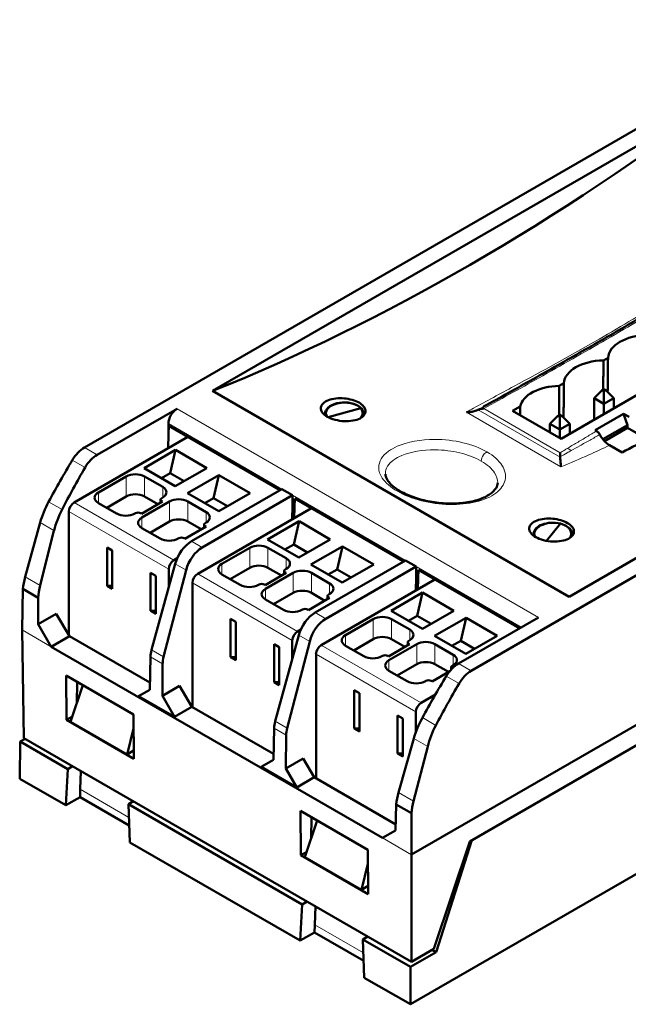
# Model space of a CAD drawing. Header units: millimetres. Extents: x 0 to 420, y 0 to 297.
# Tile 8 of 13: x 249 to 299, y 94 to 174. Entities that reach past the tile are written whole.
import ezdxf

# ---------------------------------------------------------------- set-up
doc = ezdxf.new("R2010")
doc.units = ezdxf.units.MM
doc.layers.add('Arêtes tangentes visibles(celduc)', color=7, linetype='Continuous', lineweight=18)
doc.layers.add('Arêtes visibles(celduc)', color=7, linetype='Continuous', lineweight=50)

msp = doc.modelspace()

# ---------------------------------------------------------------- linework, layer by layer
at = {"layer": 'Arêtes tangentes visibles(celduc)'}
for p, q in [((291.602, 125.174), (262.166, 142.169)), ((286.697, 142.087), (293.372, 138.233)), ((293.367, 138.582), (287.145, 142.174)), ((285.744, 141.884), (293.441, 137.441)), ((261.471, 140.952), (270.709, 135.618)), ((255.653, 138.409), (254.623, 139.004)), ((253.637, 137.98), (254.678, 137.379)), ((258.029, 135.018), (258.029, 136.651)), ((259.514, 135.018), (259.514, 136.651)), ((260.999, 134.936), (260.999, 135.793)), ((255.766, 134.487), (255.766, 135.344)), ((271.58, 135.115), (280.774, 129.807)), ((252.802, 133.952), (251.708, 134.584)), ((253.787, 134.528), (261.918, 129.833)), ((260.921, 134.565), (260.921, 134.646)), ((261.565, 132.976), (261.565, 134.609)), ((263.05, 132.976), (263.05, 134.609)), ((271.573, 134.248), (271.746, 134.149)), ((253.362, 133.793), (261.494, 129.098)), ((259.302, 132.446), (259.302, 133.303)), ((264.535, 132.895), (264.535, 133.752)), ((251.022, 132.891), (252.147, 132.242)), ((264.457, 132.523), (264.457, 132.605)), ((264.227, 130.871), (263.357, 131.373)), ((268.091, 129.208), (268.091, 130.841)), ((269.576, 129.208), (269.576, 130.841)), ((271.061, 129.127), (271.061, 129.984)), ((262.02, 129.536), (262.907, 129.024)), ((265.829, 128.678), (265.829, 129.535)), ((281.645, 129.304), (290.2, 124.365)), ((251.019, 127.763), (249.806, 128.464)), ((263.849, 128.718), (271.98, 124.024)), ((270.983, 128.755), (270.983, 128.837)), ((271.627, 127.167), (271.627, 128.8)), ((273.112, 127.167), (273.112, 128.8)), ((281.638, 128.437), (281.811, 128.338)), ((263.424, 127.984), (271.556, 123.289)), ((274.597, 127.085), (274.597, 127.943)), ((269.364, 126.636), (269.364, 127.494)), ((274.519, 126.714), (274.519, 126.796)), ((274.292, 125.06), (273.422, 125.562)), ((278.153, 123.399), (278.153, 125.032)), ((279.638, 123.399), (279.638, 125.032)), ((251.92, 122.786), (249.561, 124.147)), ((272.085, 123.725), (272.972, 123.213)), ((275.891, 122.868), (275.891, 123.726)), ((281.123, 123.317), (281.123, 124.175)), ((273.911, 122.909), (282.043, 118.214)), ((281.046, 122.946), (281.046, 123.027)), ((281.689, 121.358), (281.689, 122.991)), ((283.174, 121.358), (283.174, 122.991)), ((260.01, 121.951), (260.994, 121.382)), ((261.076, 121.964), (260.099, 122.528)), ((273.487, 122.174), (281.618, 117.479)), ((284.659, 121.276), (284.659, 122.133)), ((279.426, 120.827), (279.426, 121.684)), ((286.119, 120.819), (285.089, 121.414)), ((284.099, 120.392), (285.14, 119.791)), ((271.141, 116.153), (270.164, 116.717)), ((283.249, 116.373), (282.154, 117.006)), ((270.075, 116.14), (271.059, 115.571)), ((281.46, 115.318), (282.585, 114.668)), ((258.255, 108.88), (254.288, 111.17)), ((281.431, 110.205), (280.217, 110.905)), ((281.256, 105.848), (278.898, 107.21)), ((277.347, 97.857), (273.38, 100.147))]:
    msp.add_line(p, q, dxfattribs=at)
for points, knots in [([(307.694, 154.557), (306.763, 154.011), (305.858, 153.457), (304.009, 152.323), (303.068, 151.742), (300.257, 150.02), (298.397, 148.904), (296.539, 147.831), (294.242, 146.505), (291.883, 145.215), (288.487, 143.386), (287.38, 142.796), (286.122, 142.097), (285.932, 141.991), (285.744, 141.884)], [-1.545854, -1.545854, -1.545854, -1.545854, -1.176385, -1.176385, -0.784257, -0.784257, 0, 0, 0, 0.969486, 0.969486, 1.454229, 1.454229, 1.54116, 1.54116, 1.54116, 1.54116]), ([(287.145, 142.174), (288.759, 143.062), (290.362, 143.957), (293.823, 145.905), (295.677, 146.961), (297.518, 148.024), (299.343, 149.077), (301.155, 150.138), (304.531, 152.136), (306.099, 153.073), (307.656, 154.015)], [-2.997693, -2.997693, -2.997693, -2.997693, -2.328873, -2.328873, -1.54758, -1.54758, -1.54758, -0.773624, -0.773624, -0.096822, -0.096822, -0.096822, -0.096822]), ([(296.336, 140.348), (296.075, 140.193), (295.813, 140.039), (295.276, 139.72), (295, 139.556), (294.724, 139.392), (294.466, 139.239), (294.209, 139.085), (293.952, 138.932)], [-0.5187375, -0.5187375, -0.5187375, -0.5187375, -0.4064645, -0.4064645, -0.2876531, -0.2876531, -0.2876531, -0.176717, -0.176717, -0.176717, -0.176717]), ([(287.408, 138.65), (286.86, 138.967), (285.511, 139.482), (282.745, 139.801), (280.549, 139.394), (278.984, 138.505), (278.431, 137.59), (278.826, 136.406), (279.987, 135.398), (282.691, 134.321), (286.053, 134.242), (288.28, 135.232), (289.069, 136.331), (288.804, 137.581), (287.957, 138.334), (287.408, 138.65)], [0, 0, 0, 0, 0.071427, 0.142856, 0.249999, 0.285713, 0.374999, 0.42857, 0.499999, 0.571427, 0.714285, 0.785713, 0.857142, 0.92857, 1, 1, 1, 1]), ([(294.262, 138.754), (294.498, 138.884), (294.733, 139.015), (294.968, 139.146), (295.249, 139.302), (295.529, 139.459), (296.073, 139.763), (296.337, 139.911), (296.601, 140.06)], [0.1880489, 0.1880489, 0.1880489, 0.1880489, 0.2876531, 0.2876531, 0.2876531, 0.4064645, 0.4064645, 0.5184472, 0.5184472, 0.5184472, 0.5184472]), ([(279.138, 136.848), (279.138, 136.856), (279.135, 137.282), (279.485, 137.842), (280.874, 138.6), (282.819, 138.938), (285.267, 138.642), (286.46, 138.184), (286.945, 137.904)], [0.6230815, 0.6230815, 0.6230815, 0.6230815, 0.6250012, 0.7142869, 0.7500012, 0.8571441, 0.9285727, 1, 1, 1, 1]), ([(293.952, 138.932), (293.876, 138.886), (293.8, 138.841), (293.605, 138.724), (293.486, 138.653), (293.367, 138.582)], [-0.17671699, -0.17671699, -0.17671699, -0.17671699, -0.14382654, -0.14382654, -0.09244727, -0.09244727, -0.09244727, -0.09244727]), ([(293.371, 138.263), (293.564, 138.368), (293.756, 138.474), (294.053, 138.638), (294.158, 138.696), (294.262, 138.754)], [0.0625477, 0.0625477, 0.0625477, 0.0625477, 0.1438265, 0.1438265, 0.1880489, 0.1880489, 0.1880489, 0.1880489]), ([(293.441, 137.441), (294.213, 137.743), (294.962, 138.068), (295.704, 138.403), (296.273, 138.659), (296.837, 138.923), (297.397, 139.194)], [-0.2980796, -0.2980796, -0.2980796, -0.2980796, 0, 0, 0, 0.2282586, 0.2282586, 0.2282586, 0.2282586]), ([(294.262, 138.754), (294.218, 138.796), (294.169, 138.833), (294.063, 138.894), (294.008, 138.917), (293.952, 138.932)], [-0.0368486, -0.0368486, -0.0368486, -0.0368486, -0.01843242, -0.01843242, 0, 0, 0, 0]), ([(286.945, 137.904), (286.947, 138.058), (287.069, 138.392), (287.309, 138.604), (287.408, 138.65)], [0, 0, 0, 0, 0.571429, 1, 1, 1, 1]), ([(286.945, 137.904), (286.945, 137.904), (286.945, 137.904), (286.945, 137.904), (287.43, 137.624), (288.091, 137.038), (288.288, 136.401), (288.284, 136.133)], [0, 0, 0, 0, 0.0000012, 0.0000012, 0.0000012, 0.0714298, 0.1262667, 0.1262667, 0.1262667, 0.1262667])]:
    msp.add_open_spline(points, degree=3, knots=knots, dxfattribs=at)
msp.add_open_spline([(287.141, 142.334), (286.984, 142.248), (286.826, 142.161), (286.669, 142.074)], degree=3, dxfattribs=at)
at = {"layer": 'Arêtes visibles(celduc)'}
for p, q in [((254.623, 139.004), (314.976, 173.848)), ((265.065, 143.614), (306.99, 167.82)), ((346.472, 155.664), (286.119, 120.819)), ((336.03, 151.054), (294.105, 126.848)), ((311.933, 150.386), (293.443, 139.712)), ((281.256, 105.849), (351.534, 146.424)), ((296.896, 146.102), (297.272, 146.319)), ((294.105, 126.848), (265.065, 143.614)), ((293.304, 144.028), (293.68, 144.245)), ((296.135, 143.021), (296.787, 143.673)), ((296.787, 143.673), (296.941, 143.762)), ((296.941, 143.583), (296.787, 143.673)), ((296.941, 143.762), (297.096, 143.673)), ((297.096, 143.673), (296.941, 143.583)), ((296.941, 142.556), (296.941, 143.583)), ((297.747, 143.021), (297.096, 143.673)), ((296.135, 141.266), (296.135, 143.021)), ((296.135, 143.021), (296.941, 142.556)), ((296.941, 142.556), (297.747, 143.021)), ((297.747, 142.197), (297.747, 143.021)), ((262.166, 142.169), (255.653, 138.409)), ((274.478, 141.478), (277.151, 142.198)), ((286.005, 106.932), (346.759, 142.008)), ((289.494, 141.992), (290.112, 142.348)), ((293.443, 139.712), (289.494, 141.992)), ((296.941, 141.731), (296.941, 142.556)), ((274.292, 141.589), (274.292, 141.814)), ((277.292, 141.545), (277.292, 141.814)), ((292.543, 140.947), (293.195, 141.599)), ((293.195, 141.599), (293.349, 141.688)), ((293.349, 141.509), (293.195, 141.599)), ((293.349, 141.688), (293.504, 141.599)), ((293.504, 141.599), (293.349, 141.509)), ((293.349, 140.482), (293.349, 141.509)), ((294.155, 140.947), (293.504, 141.599)), ((296.221, 140.414), (298.542, 141.754)), ((298.847, 140.837), (298.542, 141.754)), ((298.542, 141.754), (298.988, 141.497)), ((261.471, 140.078), (261.471, 140.952)), ((261.487, 140.778), (261.471, 140.078)), ((270.522, 135.561), (261.487, 140.778)), ((292.543, 140.231), (292.543, 140.947)), ((292.543, 140.947), (293.349, 140.482)), ((293.349, 140.482), (294.155, 140.947)), ((293.349, 139.766), (293.349, 140.482)), ((294.155, 140.123), (294.155, 140.947)), ((296.336, 140.348), (296.221, 140.414)), ((298.847, 140.837), (296.849, 139.683)), ((296.981, 139.531), (298.861, 140.617)), ((298.861, 140.617), (298.847, 140.837)), ((298.861, 140.617), (300.467, 139.689)), ((253.787, 134.528), (263.05, 139.876)), ((261.455, 138.955), (261.471, 140.078)), ((261.471, 140.078), (261.471, 140.078)), ((259.479, 137.324), (262.046, 138.806)), ((262.046, 138.806), (261.613, 136.924)), ((262.046, 138.806), (264.591, 137.337)), ((298.413, 138.607), (297.397, 139.194)), ((259.479, 137.324), (262.024, 135.855)), ((262.024, 135.855), (264.591, 137.337)), ((258.029, 136.651), (255.766, 135.344)), ((260.999, 135.793), (259.514, 136.651)), ((261.613, 136.924), (260.893, 136.508)), ((261.613, 136.924), (262.745, 136.27)), ((263.014, 135.283), (265.581, 136.765)), ((265.581, 136.765), (265.149, 134.882)), ((265.581, 136.765), (268.127, 135.295)), ((270.709, 135.618), (263.357, 131.373)), ((270.522, 135.51), (270.522, 135.561)), ((270.709, 135.618), (271.58, 135.116)), ((258.029, 135.018), (256.438, 134.099)), ((260.61, 134.385), (259.514, 135.018)), ((260.833, 134.769), (260.833, 134.514)), ((260.921, 134.891), (260.999, 134.936)), ((263.014, 135.283), (265.56, 133.813)), ((264.227, 130.871), (271.58, 135.116)), ((265.149, 134.882), (264.429, 134.467)), ((265.149, 134.882), (266.28, 134.229)), ((265.56, 133.813), (268.127, 135.295)), ((271.58, 135.115), (271.573, 134.248)), ((271.746, 134.149), (271.762, 134.846)), ((280.587, 129.75), (271.762, 134.846)), ((255.766, 134.487), (257.251, 133.63)), ((259.281, 133.617), (260.992, 134.605)), ((261.565, 134.609), (259.302, 133.303)), ((260.992, 134.605), (260.921, 134.646)), ((264.535, 133.752), (263.05, 134.609)), ((263.849, 128.718), (273.112, 134.066)), ((271.573, 134.248), (271.549, 133.164)), ((271.746, 134.149), (271.713, 133.259)), ((351.743, 134.406), (281.172, 93.662)), ((253.362, 123.748), (253.362, 133.793)), ((258.736, 133.63), (258.786, 133.658)), ((259.21, 133.658), (259.281, 133.617)), ((249.806, 128.464), (251.022, 132.891)), ((259.302, 132.446), (260.787, 131.588)), ((261.565, 132.976), (259.974, 132.058)), ((262.816, 131.576), (264.528, 132.564)), ((264.146, 132.344), (263.05, 132.976)), ((264.369, 132.727), (264.369, 132.473)), ((264.457, 132.85), (264.535, 132.895)), ((264.528, 132.564), (264.457, 132.605)), ((269.541, 131.515), (272.108, 132.997)), ((272.108, 132.997), (271.675, 131.114)), ((272.108, 132.997), (274.653, 131.527)), ((292.266, 131.406), (293.404, 132.814)), ((251.019, 127.763), (252.147, 132.242)), ((262.272, 131.588), (262.321, 131.617)), ((262.746, 131.617), (262.816, 131.576)), ((269.541, 131.515), (272.086, 130.045)), ((272.086, 130.045), (274.653, 131.527)), ((291.27, 131.787), (291.27, 131.991)), ((294.27, 131.744), (294.27, 131.991)), ((256.474, 127.751), (256.474, 130.854)), ((256.474, 130.854), (256.898, 130.609)), ((268.091, 130.841), (265.829, 129.535)), ((271.061, 129.984), (269.576, 130.841)), ((271.675, 131.114), (270.955, 130.698)), ((271.675, 131.114), (272.807, 130.461)), ((273.076, 129.474), (275.643, 130.956)), ((275.643, 130.956), (275.211, 129.073)), ((275.643, 130.956), (278.189, 129.486)), ((256.898, 127.506), (256.898, 130.609)), ((261.918, 129.833), (262.181, 129.985)), ((262.02, 129.536), (260.099, 122.528)), ((268.091, 129.208), (266.5, 128.29)), ((270.672, 128.576), (269.576, 129.208)), ((270.983, 129.082), (271.061, 129.127)), ((273.076, 129.474), (275.622, 128.004)), ((273.422, 125.562), (280.774, 129.807)), ((274.292, 125.06), (281.645, 129.305)), ((275.622, 128.004), (278.189, 129.486)), ((280.587, 129.699), (280.587, 129.75)), ((280.774, 129.807), (281.645, 129.305)), ((281.645, 129.304), (281.638, 128.437)), ((260.009, 125.71), (260.009, 128.812)), ((260.009, 128.812), (260.433, 128.567)), ((260.433, 125.465), (260.433, 128.567)), ((261.076, 121.964), (262.907, 129.024)), ((261.494, 127.618), (261.494, 129.098)), ((265.829, 128.678), (267.314, 127.82)), ((269.343, 127.808), (271.054, 128.796)), ((271.627, 128.8), (269.364, 127.494)), ((270.896, 128.959), (270.896, 128.704)), ((271.054, 128.796), (270.983, 128.837)), ((274.597, 127.943), (273.112, 128.8)), ((275.211, 129.073), (274.491, 128.657)), ((275.211, 129.073), (276.342, 128.42)), ((281.638, 128.437), (281.614, 127.357)), ((281.811, 128.338), (281.778, 127.451)), ((281.811, 128.338), (281.827, 129.035)), ((290.057, 124.283), (281.827, 129.035)), ((256.474, 127.751), (256.898, 127.506)), ((256.898, 127.751), (256.474, 127.751)), ((263.424, 117.876), (263.424, 127.984)), ((268.798, 127.82), (268.848, 127.849)), ((269.272, 127.849), (269.343, 127.808)), ((273.911, 122.909), (283.174, 128.257)), ((249.561, 124.147), (249.614, 127.486)), ((249.614, 127.486), (250.848, 126.774)), ((250.848, 126.774), (250.864, 124.614)), ((271.627, 127.167), (270.036, 126.249)), ((272.878, 125.767), (274.59, 126.755)), ((274.208, 126.534), (273.112, 127.167)), ((274.431, 126.918), (274.431, 126.663)), ((274.519, 127.041), (274.597, 127.085)), ((274.59, 126.755), (274.519, 126.796)), ((279.603, 125.706), (282.17, 127.187)), ((282.17, 127.187), (281.737, 125.305)), ((282.17, 127.187), (284.715, 125.718)), ((269.364, 126.636), (270.849, 125.779)), ((252.337, 125.464), (250.864, 124.614)), ((253.42, 123.652), (252.337, 125.464)), ((260.009, 125.71), (260.433, 125.465)), ((260.433, 125.71), (260.009, 125.71)), ((272.334, 125.779), (272.383, 125.808)), ((272.808, 125.808), (272.878, 125.767)), ((279.603, 125.706), (282.149, 124.236)), ((281.737, 125.305), (281.017, 124.889)), ((281.737, 125.305), (282.869, 124.652)), ((282.149, 124.236), (284.715, 125.718)), ((283.139, 123.664), (285.705, 125.146)), ((285.089, 121.414), (291.602, 125.174)), ((285.705, 125.146), (285.273, 123.264)), ((285.705, 125.146), (288.251, 123.677)), ((251.92, 122.786), (250.864, 124.614)), ((266.536, 121.941), (266.536, 125.044)), ((266.536, 125.044), (266.96, 124.799)), ((266.96, 121.697), (266.96, 124.799)), ((278.153, 125.032), (275.891, 123.726)), ((281.123, 124.175), (279.638, 125.032)), ((249.694, 115.347), (249.561, 124.147)), ((251.92, 122.786), (253.42, 123.652)), ((253.362, 123.766), (253.354, 123.761)), ((253.42, 123.652), (259.963, 119.874)), ((272.085, 123.725), (270.164, 116.717)), ((271.98, 124.024), (272.248, 124.178)), ((283.139, 123.664), (285.684, 122.195)), ((285.684, 122.195), (288.251, 123.677)), ((278.898, 107.21), (251.92, 122.786)), ((270.071, 119.9), (270.071, 123.003)), ((270.071, 123.003), (270.496, 122.758)), ((270.496, 119.655), (270.496, 122.758)), ((272.972, 123.213), (271.141, 116.153)), ((271.556, 121.797), (271.556, 123.289)), ((275.891, 122.868), (277.376, 122.011)), ((278.153, 123.399), (276.562, 122.48)), ((279.405, 121.999), (281.116, 122.987)), ((281.689, 122.991), (279.426, 121.684)), ((280.734, 122.766), (279.638, 123.399)), ((280.958, 123.15), (280.958, 122.895)), ((281.046, 123.272), (281.123, 123.317)), ((281.116, 122.987), (281.046, 123.027)), ((284.659, 122.133), (283.174, 122.991)), ((285.273, 123.264), (284.553, 122.848)), ((285.273, 123.264), (286.404, 122.61)), ((260.01, 121.951), (259.949, 119.269)), ((266.536, 121.941), (266.96, 121.697)), ((266.96, 121.941), (266.536, 121.941)), ((273.487, 112.066), (273.487, 122.174)), ((278.861, 122.011), (278.91, 122.039)), ((279.334, 122.039), (279.405, 121.999)), ((260.994, 121.382), (260.975, 118.793)), ((281.689, 121.358), (280.098, 120.439)), ((284.27, 120.725), (283.174, 121.358)), ((284.493, 121.109), (284.493, 120.922)), ((284.581, 121.231), (284.659, 121.276)), ((253.167, 116.823), (253.139, 120.431)), ((253.139, 120.431), (258.611, 117.272)), ((279.426, 120.827), (280.911, 119.97)), ((282.941, 119.957), (284.376, 120.786)), ((253.499, 116.672), (254.501, 119.645)), ((254.032, 119.916), (254.005, 118.175)), ((262.371, 119.599), (260.975, 118.793)), ((263.38, 117.901), (262.371, 119.599)), ((270.071, 119.9), (270.496, 119.655)), ((270.496, 119.9), (270.071, 119.9)), ((282.396, 119.97), (282.446, 119.998)), ((282.87, 119.998), (282.941, 119.957)), ((259.949, 119.278), (259.042, 118.754)), ((259.042, 118.754), (259.949, 119.269)), ((259.042, 118.754), (261.949, 117.076)), ((260.975, 118.793), (261.949, 117.076)), ((276.598, 116.132), (276.598, 119.235)), ((276.598, 119.235), (277.022, 118.99)), ((277.022, 115.887), (277.022, 118.99)), ((282.043, 118.214), (283.211, 118.889)), ((261.949, 117.076), (263.38, 117.901)), ((263.424, 118.01), (263.343, 117.963)), ((263.38, 117.901), (270.028, 114.063)), ((253.167, 116.823), (253.642, 117.097)), ((258.611, 117.272), (258.638, 113.664)), ((280.133, 114.091), (280.133, 117.194)), ((280.133, 117.194), (280.558, 116.949)), ((281.618, 115.814), (281.618, 117.479)), ((258.638, 113.664), (253.167, 116.823)), ((253.499, 116.672), (258.095, 114.019)), ((280.558, 113.846), (280.558, 116.949)), ((258.095, 114.019), (258.62, 116.127)), ((270.075, 116.14), (270.017, 113.573)), ((271.059, 115.571), (271.039, 112.866)), ((276.598, 116.132), (277.022, 115.887)), ((277.022, 116.132), (276.598, 116.132)), ((249.352, 112.033), (249.398, 115.054)), ((249.398, 115.054), (249.8, 115.286)), ((253.263, 112.822), (249.398, 115.054)), ((249.694, 115.347), (281.256, 97.125)), ((280.217, 110.905), (281.46, 115.318)), ((282.585, 114.668), (281.431, 110.205)), ((258.095, 114.019), (258.633, 114.329)), ((280.133, 114.091), (280.558, 113.846)), ((280.558, 114.091), (280.133, 114.091)), ((270.017, 113.583), (269.008, 113.001)), ((269.008, 113.001), (270.017, 113.573)), ((272.438, 113.674), (271.039, 112.866)), ((273.346, 112.148), (272.438, 113.674)), ((253.103, 109.867), (253.263, 112.822)), ((253.263, 112.822), (253.665, 113.055)), ((254.288, 111.17), (254.346, 112.661)), ((269.008, 113.001), (271.915, 111.322)), ((271.039, 112.866), (271.915, 111.322)), ((253.103, 109.867), (249.352, 112.033)), ((271.915, 111.322), (273.346, 112.148)), ((273.346, 112.148), (279.983, 108.315)), ((273.487, 112.197), (273.373, 112.132)), ((254.268, 110.54), (254.288, 111.17)), ((254.268, 110.54), (253.103, 109.867)), ((258.279, 108.225), (254.268, 110.54)), ((258.617, 110.196), (258.215, 109.963)), ((272.355, 101.8), (258.215, 109.963)), ((258.215, 109.963), (258.329, 106.85)), ((279.972, 107.809), (280.02, 109.932)), ((280.02, 109.932), (281.253, 109.219)), ((272.259, 105.8), (272.231, 109.409)), ((272.231, 109.409), (277.703, 106.249)), ((281.253, 109.219), (281.256, 105.849)), ((272.59, 105.649), (273.593, 108.622)), ((273.124, 108.893), (273.097, 107.152)), ((279.972, 107.83), (278.898, 107.21)), ((278.898, 107.21), (279.972, 107.809)), ((272.195, 98.845), (258.329, 106.85)), ((283.073, 98.174), (286.005, 106.932)), ((286.189, 107.038), (283.269, 97.92)), ((272.259, 105.8), (272.734, 106.074)), ((277.703, 106.249), (277.73, 102.641)), ((281.256, 105.848), (281.256, 97.125)), ((277.73, 102.641), (272.259, 105.8)), ((277.187, 102.996), (272.59, 105.649)), ((277.187, 102.996), (277.712, 105.104)), ((277.725, 103.307), (277.187, 102.996)), ((272.355, 101.8), (272.757, 102.032)), ((272.195, 98.845), (272.355, 101.8)), ((273.38, 100.147), (273.438, 101.639)), ((273.36, 99.517), (272.195, 98.845)), ((273.38, 100.147), (273.36, 99.517)), ((277.371, 97.202), (273.36, 99.517)), ((277.709, 99.173), (277.307, 98.941)), ((281.172, 96.709), (277.307, 98.941)), ((277.307, 98.941), (277.421, 95.827)), ((283.269, 97.92), (281.172, 96.709)), ((283.073, 98.174), (281.256, 97.125)), ((283.269, 97.92), (282.95, 98.104)), ((281.172, 93.662), (281.172, 96.709)), ((281.172, 93.662), (277.421, 95.827))]:
    msp.add_line(p, q, dxfattribs=at)
for centre, major_axis, ratio, start_param, end_param in [((283.586, 318.622), (97.331, 174.737), 0.587338, 3.769177, 4.066728), ((300.594, 146.258), (-3.324, 0), 0.57735, 4.744204, 6.25137), ((297.002, 144.184), (-3.324, 0), 0.57735, 4.744204, 6.25137), ((293.41, 142.11), (-3.324, 0), 0.57735, 4.744204, 6.158736), ((275.792, 141.832), (-1.5, -0.026), 0.551394, 3.568378, 6.623713), ((275.792, 141.786), (1.557, 0), 0.57735, 5.976915, 9.625999), ((262.179, 141.345), (0.487, 0.874), 0.587338, 0.77636, 2.329703), ((275.792, 141.832), (-1.5, 0.028), 0.603054, 2.703266, 3.589346), ((275.792, 141.509), (-1.554, 0), 0.57735, 6.019407, 6.133892), ((275.792, 141.509), (1.554, 0), 0.57735, 0.148257, 0.263778), ((306.894, 305.165), (-101.297, -172.454), 0.57229, 0.738408, 0.754769), ((254.61, 137.378), (-1.014, -1.724), 0.571849, 3.931644, 4.69981), ((277.961, 122.941), (25.352, 43.097), 0.571849, 1.558218, 1.636366), ((255.678, 136.762), (0.973, 1.747), 0.587338, 0.77636, 1.544526), ((279.687, 121.945), (24.333, 43.684), 0.587338, 1.544526, 1.622675), ((258.772, 136.222), (-1.05, 0), 0.57735, 3.926991, 5.497787), ((260.257, 135.365), (1.05, 0), 0.57735, 5.497787, 7.068583), ((256.509, 134.916), (-1.05, 0), 0.57735, 5.497787, 7.068583), ((258.772, 134.589), (-1.05, 0), 0.57735, 3.926991, 5.497787), ((261.133, 134.769), (-0.3, 0), 0.57735, 5.497787, 7.068583), ((262.307, 134.181), (-1.05, 0), 0.57735, 3.926991, 5.497787), ((272.287, 135.509), (-0.493, -0.87), 0.582366, 5.475583, 5.475894), ((254.333, 133.42), (-2.535, -4.31), 0.571849, 4.777959, 5.153375), ((255.491, 132.751), (2.433, 4.368), 0.587338, 1.622675, 1.998091), ((253.787, 134.038), (0.3, 0.52), 0.57735, 0.785398, 2.356194), ((257.994, 134.058), (1.05, 0), 0.57735, 3.926991, 5.497787), ((258.998, 133.536), (-0.3, 0), 0.57735, 3.926991, 5.497787), ((260.044, 132.874), (-1.05, 0), 0.57735, 5.497787, 7.068583), ((262.307, 132.548), (-1.05, 0), 0.57735, 3.926991, 5.497787), ((263.792, 133.323), (1.05, 0), 0.57735, 5.497787, 7.068583), ((264.669, 132.727), (-0.3, 0), 0.57735, 5.497787, 7.068583), ((292.77, 131.984), (-1.557, 0), 0.57735, 4.572643, 6.484508), ((292.77, 132.029), (-1.5, -0.057), 0.564746, 4.254622, 6.558981), ((292.77, 132.029), (-1.5, 0.059), 0.588798, 2.74088, 4.299354), ((292.77, 131.984), (1.557, 0), 0.57735, 5.978392, 7.292058), ((261.529, 132.017), (1.05, 0), 0.57735, 3.926991, 5.497787), ((262.533, 131.494), (-0.3, 0), 0.57735, 3.926991, 5.497787), ((292.77, 131.707), (-1.554, 0), 0.57735, 6.019407, 6.134763), ((292.77, 131.707), (1.554, 0), 0.57735, 0.149457, 0.263778), ((263.344, 129.748), (-1.013, -1.725), 0.57229, 3.931279, 5.153009), ((264.24, 129.231), (0.987, 1.74), 0.582366, 0.780958, 2.002688), ((268.834, 130.413), (-1.05, 0), 0.57735, 3.926991, 5.497787), ((270.319, 129.555), (1.05, 0), 0.57735, 5.497787, 7.068583), ((261.918, 129.343), (0.3, 0.52), 0.57735, 0.785398, 2.356194), ((266.571, 129.106), (-1.05, 0), 0.57735, 5.497787, 7.068583), ((268.834, 128.78), (-1.05, 0), 0.57735, 3.926991, 5.497787), ((282.352, 129.698), (-0.493, -0.87), 0.582366, 5.475583, 5.475894), ((253.116, 128.992), (-2.535, -4.31), 0.571849, 5.153375, 5.37438), ((263.849, 128.229), (0.3, 0.52), 0.57735, 0.785398, 2.356194), ((271.196, 128.959), (-0.3, 0), 0.57735, 5.497787, 7.068583), ((272.369, 128.371), (-1.05, 0), 0.57735, 3.926991, 5.497787), ((254.362, 128.273), (2.433, 4.368), 0.587338, 1.998091, 2.219096), ((268.056, 128.249), (1.05, 0), 0.57735, 3.926991, 5.497787), ((269.06, 127.726), (-0.3, 0), 0.57735, 3.926991, 5.497787), ((273.854, 127.514), (1.05, 0), 0.57735, 5.497787, 7.068583), ((270.107, 127.065), (-1.05, 0), 0.57735, 5.497787, 7.068583), ((272.369, 126.738), (-1.05, 0), 0.57735, 3.926991, 5.497787), ((274.731, 126.918), (-0.3, 0), 0.57735, 5.497787, 7.068583), ((271.592, 126.208), (1.05, 0), 0.57735, 3.926991, 5.497787), ((273.409, 123.937), (-1.013, -1.725), 0.57229, 3.931279, 5.153009), ((272.596, 125.685), (-0.3, 0), 0.57735, 3.926991, 5.497787), ((278.896, 124.603), (-1.05, 0), 0.57735, 3.926991, 5.497787), ((274.305, 123.42), (0.987, 1.74), 0.582366, 0.780958, 2.002688), ((271.98, 123.534), (0.3, 0.52), 0.57735, 0.785398, 2.356194), ((276.633, 123.297), (-1.05, 0), 0.57735, 5.497787, 7.068583), ((278.896, 122.97), (-1.05, 0), 0.57735, 3.926991, 5.497787), ((280.381, 123.746), (1.05, 0), 0.57735, 5.497787, 7.068583), ((273.911, 122.419), (0.3, 0.52), 0.57735, 0.785398, 2.356194), ((281.258, 123.15), (-0.3, 0), 0.57735, 5.497787, 7.068583), ((282.431, 122.562), (-1.05, 0), 0.57735, 3.926991, 5.497787), ((261.423, 122.739), (-1.013, -1.725), 0.57229, 5.153009, 5.484622), ((262.409, 122.17), (0.987, 1.74), 0.582366, 2.002688, 2.334301), ((278.118, 122.44), (1.05, 0), 0.57735, 3.926991, 5.497787), ((279.122, 121.917), (-0.3, 0), 0.57735, 3.926991, 5.497787), ((283.916, 121.705), (1.05, 0), 0.57735, 5.497787, 7.068583), ((280.169, 121.256), (-1.05, 0), 0.57735, 5.497787, 7.068583), ((282.431, 120.929), (-1.05, 0), 0.57735, 3.926991, 5.497787), ((285.064, 119.795), (-1.026, -1.717), 0.567186, 3.935419, 4.703586), ((284.793, 121.109), (-0.3, 0), 0.57735, 5.497787, 6.982902), ((308.221, 105.471), (-25.643, -42.928), 0.567186, 4.703586, 4.781734), ((286.133, 119.179), (0.986, 1.74), 0.5828, 0.780565, 1.548731), ((281.654, 120.398), (1.05, 0), 0.57735, 3.926991, 5.497787), ((282.658, 119.876), (-0.3, 0), 0.57735, 3.926991, 5.497787), ((309.947, 104.474), (-24.641, -43.508), 0.5828, 4.690324, 4.768472), ((282.043, 117.724), (0.3, 0.52), 0.57735, 0.785398, 2.356194), ((271.488, 116.928), (-1.013, -1.725), 0.57229, 5.153009, 5.484622), ((284.761, 115.852), (-2.564, -4.293), 0.567186, 4.781734, 5.15715), ((285.919, 115.184), (2.464, 4.351), 0.5828, 1.626879, 2.002295), ((272.474, 116.359), (0.987, 1.74), 0.582366, 2.002688, 2.334301), ((283.519, 111.439), (-2.564, -4.293), 0.567186, 5.15715, 5.378156), ((284.764, 110.72), (2.464, 4.351), 0.5828, 2.002295, 2.223301)]:
    msp.add_ellipse(centre, major_axis=major_axis, ratio=ratio, start_param=start_param, end_param=end_param, dxfattribs=at)
for points, knots in [([(306.957, 153.769), (305.666, 152.989), (304.368, 152.214), (301.761, 150.669), (300.453, 149.899), (297.823, 148.367), (296.502, 147.605), (293.847, 146.088), (292.514, 145.332), (289.836, 143.828), (288.492, 143.079), (287.141, 142.334)], [0.16065, 0.16065, 0.16065, 0.16065, 0.721496, 0.721496, 1.282343, 1.282343, 1.84319, 1.84319, 2.404037, 2.404037, 2.964883, 2.964883, 2.964883, 2.964883]), ([(274.407, 141.517), (274.234, 141.617), (274.088, 141.739), (273.904, 141.995), (273.866, 142.13), (273.892, 142.371), (273.954, 142.492), (274.174, 142.705), (274.333, 142.796), (274.678, 142.926), (274.886, 142.976), (275.333, 143.026), (275.573, 143.027), (276.008, 142.989), (276.234, 142.949), (276.65, 142.829), (276.84, 142.748), (276.991, 142.661), (277.142, 142.574), (277.275, 142.468), (277.458, 142.242), (277.509, 142.123), (277.53, 141.898), (277.498, 141.777), (277.342, 141.557), (277.219, 141.459), (276.919, 141.303), (276.719, 141.236), (276.271, 141.155), (276.023, 141.141), (275.544, 141.162), (275.282, 141.2), (274.8, 141.327), (274.58, 141.417), (274.407, 141.517)], [0.551052, 0.551052, 0.551052, 0.551052, 0.624419, 0.624419, 0.697786, 0.697786, 0.768868, 0.768868, 0.83995, 0.83995, 0.907028, 0.907028, 0.974107, 0.974107, 1.038105, 1.038105, 1.102103, 1.102103, 1.102103, 1.166101, 1.166101, 1.230099, 1.230099, 1.297178, 1.297178, 1.364257, 1.364257, 1.435339, 1.435339, 1.506421, 1.506421, 1.579788, 1.579788, 1.653155, 1.653155, 1.653155, 1.653155]), ([(285.744, 141.884), (285.746, 141.884), (285.748, 141.884), (285.868, 141.881), (285.987, 141.888), (286.225, 141.921), (286.344, 141.948), (286.53, 142.011), (286.601, 142.04), (286.669, 142.074)], [-0.00053437, -0.00053437, -0.00053437, -0.00053437, 0, 0, 0.03562241, 0.03562241, 0.07202625, 0.07202625, 0.09543205, 0.09543205, 0.09543205, 0.09543205]), ([(287.145, 142.174), (287.144, 142.174), (287.144, 142.174), (287.062, 142.174), (286.981, 142.167), (286.831, 142.137), (286.761, 142.116), (286.697, 142.087)], [-0.04647064, -0.04647064, -0.04647064, -0.04647064, -0.04622195, -0.04622195, -0.0221275, -0.0221275, 0, 0, 0, 0]), ([(296.601, 140.06), (296.57, 140.117), (296.533, 140.171), (296.467, 140.245), (296.442, 140.27), (296.39, 140.314), (296.363, 140.332), (296.336, 140.348)], [0, 0, 0, 0, 0.01953008, 0.01953008, 0.03085522, 0.03085522, 0.04218148, 0.04218148, 0.04218148, 0.04218148]), ([(297.397, 139.194), (297.308, 139.245), (297.219, 139.309), (296.998, 139.502), (296.871, 139.645), (296.759, 139.804), (296.746, 139.822), (296.734, 139.84), (296.679, 139.924), (296.638, 139.991), (296.601, 140.06)], [-0.0001055, -0.0001055, -0.0001055, -0.0001055, 0.0377465, 0.0377465, 0.0967096, 0.0967096, 0.0967096, 0.1033292, 0.1033292, 0.1268671, 0.1268671, 0.1268671, 0.1268671]), ([(293.371, 138.263), (293.37, 138.324), (293.37, 138.381), (293.368, 138.488), (293.368, 138.538), (293.367, 138.581), (293.367, 138.582), (293.367, 138.582)], [-0.04305885, -0.04305885, -0.04305885, -0.04305885, -0.02225451, -0.02225451, 0, 0, 0.00021368, 0.00021368, 0.00021368, 0.00021368]), ([(293.441, 137.441), (293.441, 137.442), (293.441, 137.443), (293.426, 137.569), (293.413, 137.727), (293.39, 138.009), (293.382, 138.118), (293.372, 138.233)], [-0.1306502, -0.1306502, -0.1306502, -0.1306502, -0.1300665, -0.1300665, -0.0601506, -0.0601506, -0.0212975, -0.0212975, -0.0212975, -0.0212975]), ([(279.138, 136.848), (279.14, 136.727), (279.173, 136.597), (279.313, 136.333), (279.403, 136.208), (279.703, 135.888), (279.953, 135.688), (280.552, 135.323), (280.906, 135.152), (281.695, 134.854), (282.145, 134.726), (283.067, 134.542), (283.549, 134.483), (284.517, 134.434), (285.014, 134.447), (285.947, 134.551), (286.393, 134.647), (287.121, 134.896), (287.424, 135.046), (287.887, 135.366), (288.051, 135.539), (288.241, 135.846), (288.281, 135.982), (288.284, 136.133)], [0, 0, 0, 0, 0.120927, 0.120927, 0.214491, 0.214491, 0.352626, 0.352626, 0.488571, 0.488571, 0.631704, 0.631704, 0.774138, 0.774138, 0.924235, 0.924235, 1.077878, 1.077878, 1.219818, 1.219818, 1.361341, 1.361341, 1.494857, 1.494857, 1.494857, 1.494857]), ([(291.385, 131.715), (291.212, 131.815), (291.065, 131.936), (290.882, 132.193), (290.844, 132.328), (290.87, 132.569), (290.932, 132.69), (291.152, 132.903), (291.31, 132.994), (291.656, 133.124), (291.864, 133.174), (292.311, 133.224), (292.551, 133.225), (292.986, 133.187), (293.212, 133.147), (293.628, 133.026), (293.818, 132.946), (294.119, 132.772), (294.252, 132.666), (294.436, 132.44), (294.486, 132.321), (294.507, 132.096), (294.475, 131.975), (294.32, 131.755), (294.197, 131.657), (293.897, 131.501), (293.697, 131.434), (293.248, 131.353), (293, 131.339), (292.522, 131.36), (292.26, 131.397), (291.778, 131.525), (291.557, 131.615), (291.385, 131.715)], [0, 0, 0, 0, 0.073367, 0.073367, 0.146734, 0.146734, 0.217816, 0.217816, 0.288898, 0.288898, 0.355977, 0.355977, 0.423055, 0.423055, 0.487054, 0.487054, 0.551052, 0.551052, 0.61505, 0.61505, 0.679048, 0.679048, 0.746126, 0.746126, 0.813205, 0.813205, 0.884287, 0.884287, 0.955369, 0.955369, 1.028736, 1.028736, 1.102103, 1.102103, 1.102103, 1.102103])]:
    msp.add_open_spline(points, degree=3, knots=knots, dxfattribs=at)
for points, degree in [([(296.896, 146.102), (296.891, 144.918), (296.885, 143.73)], 2), ([(297.272, 146.319), (297.257, 144.926), (297.242, 143.526)], 2), ([(293.304, 144.028), (293.299, 142.844), (293.293, 141.656)], 2), ([(293.68, 144.245), (293.665, 142.852), (293.65, 141.452)], 2), ([(286.669, 142.074), (286.678, 142.078), (286.687, 142.083), (286.697, 142.087)], 3), ([(290.112, 142.348), (290.108, 141.994), (290.104, 141.639)], 2), ([(293.372, 138.233), (293.371, 138.243), (293.371, 138.253), (293.371, 138.263)], 3)]:
    msp.add_open_spline(points, degree=degree, dxfattribs=at)

doc.saveas('drawing.dxf')
